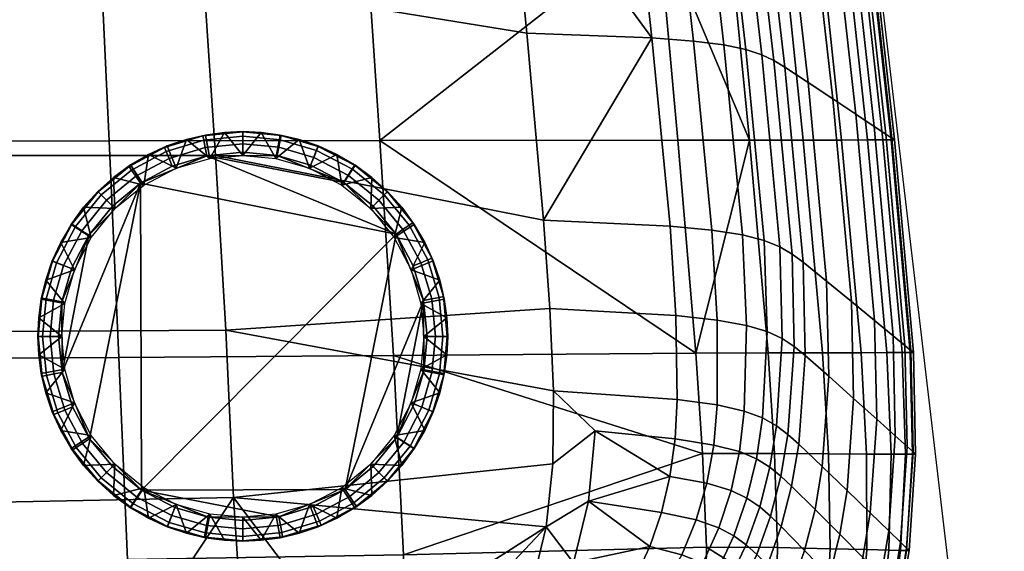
# Model space of a CAD drawing. Header units: millimetres. Extents: x -395 to 395, y -257 to 256.
# Tile 11 of 14: x 254 to 395, y -185 to -109. Entities that reach past the tile are written whole.
import ezdxf

# ---------------------------------------------------------------- set-up
doc = ezdxf.new("R2010")
doc.units = ezdxf.units.MM
doc.header["$MEASUREMENT"] = 0
for name, color, linetype in [('korpus', 251, 'Continuous'), ('nozky', 7, 'Continuous'), ('pudsymbol', 7, 'Continuous')]:
    doc.layers.add(name, color=color, linetype=linetype)

msp = doc.modelspace()

# ---------------------------------------------------------------- meshes
at = {"layer": 'korpus'}
mesh = msp.add_polyface(dxfattribs=at)
corners = [(350.33, -111.74, 25.93), (344.37, -111.27, 24.86), (338.32, -55.86, 24.86), (344.07, -56.13, 25.93), (353, -138.9, 25.93), (347, -138.32, 24.86), (354.72, -112.29, 28.19), (348.31, -56.43, 28.19), (357.38, -139.58, 28.18), (357.88, -112.94, 32.04), (351.37, -56.76, 32.04), (360.51, -140.38, 32.03), (360.16, -113.69, 37.88), (353.59, -57.15, 37.88), (362.77, -141.3, 37.88), (361.9, -114.54, 46.13), (355.29, -57.58, 46.13), (364.52, -142.35, 46.13), (363.45, -115.5, 57.19), (356.81, -58.06, 57.19), (366.81, -117.69, 88.1), (360.12, -59.17, 88.1), (370.36, -120.03, 127.46), (363.6, -60.36, 127.46), (366.85, -61.48, 170.89), (356.25, -0.05, 127.46), (359.43, -0.07, 170.89), (373.67, -122.24, 170.89), (369.45, -62.38, 213.97), (361.97, -0.09, 213.97), (376.31, -124.01, 213.97), (371.09, -62.95, 253.06), (363.58, -0.1, 253.06), (377.99, -125.13, 253.06), (371.93, -63.24, 287.51), (364.41, -0.11, 287.51), (378.85, -125.71, 287.51), (372.29, -63.37, 342.91), (364.76, -0.11, 342.91), (379.21, -125.95, 342.91), (371.82, -63.36, 364.1), (364.31, -0.11, 364.1), (378.72, -125.95, 364.1), (370.71, -63.36, 373.18), (363.24, -0.1, 373.18), (377.57, -125.95, 373.17), (368.55, -63.35, 381.3), (361.17, -0.08, 381.31), (375.32, -125.95, 381.27), (364.98, -63.33, 388.51), (357.75, -0.05, 388.52), (371.62, -125.96, 388.45), (359.66, -63.3, 394.84), (352.65, -0.01, 394.85), (366.09, -125.96, 394.73), (352.23, -63.26, 400.34), (345.54, 0.05, 400.36), (358.38, -125.97, 400.16), (326.38, -110.57, 24.65), (323.72, -83.09, 24.65), (328.8, -137.48, 24.65), (318.09, -27.64, 24.65), (331.73, 0.09, 24.86), (345.28, -94.7, 404.95), (339.28, -31.57, 405.07), (342.35, -63.2, 405.04), (348.11, -125.98, 404.78), (305.28, -126.02, 413.87), (301.05, -62.98, 414.49), (298.8, -31.29, 414.58)]
mesh.append_faces([[corners[k] for k in face] for face in [(0, 1, 2, 3), (4, 5, 1, 0), (6, 0, 3, 7), (8, 4, 0, 6), (9, 6, 7, 10), (11, 8, 6, 9), (12, 9, 10, 13), (14, 11, 9, 12), (15, 12, 13, 16), (17, 14, 12, 15), (18, 15, 16, 19), (20, 18, 19, 21), (22, 20, 21, 23), (24, 23, 25, 26), (27, 22, 23, 24), (28, 24, 26, 29), (30, 27, 24, 28), (31, 28, 29, 32), (33, 30, 28, 31), (34, 31, 32, 35), (36, 33, 31, 34), (37, 34, 35, 38), (39, 36, 34, 37), (40, 37, 38, 41), (42, 39, 37, 40), (43, 40, 41, 44), (45, 42, 40, 43), (46, 43, 44, 47), (48, 45, 43, 46), (49, 46, 47, 50), (51, 48, 46, 49), (52, 49, 50, 53), (54, 51, 49, 52), (55, 52, 53, 56), (57, 54, 52, 55), (1, 58, 59, 59), (1, 60, 58, 58), (2, 1, 59, 59), (61, 62, 2, 2), (57, 55, 63, 63), (55, 56, 64, 64), (64, 65, 55, 55), (63, 66, 57, 57), (65, 63, 55, 55), (67, 66, 63, 63), (68, 63, 65, 65), (69, 65, 64, 64)]])
mesh = msp.add_polyface(dxfattribs=at)
corners = [(338.32, -55.86, 24.86), (320.97, -55.42, 24.65), (318.09, -27.64, 24.65), (323.72, -83.09, 24.65), (329.38, -194.09, 24.49), (324.17, -195.6, 24.53), (327.32, -189.27, 24.57), (237.62, -51.87, 24.98), (198.29, -51.72, 25), (197.55, -26.06, 25), (236.37, -26.24, 24.98), (238.82, -77.42, 24.98), (199, -77.32, 25), (239.98, -102.9, 24.98), (199.69, -102.91, 25), (241.1, -128.2, 24.98), (200.35, -128.35, 25), (242.24, -153.55, 24.96), (201.05, -153.92, 24.98), (243.39, -178.19, 24.89), (201.84, -178.87, 24.89), (276.49, -52.11, 24.92), (274.62, -26.49, 24.92), (278.28, -77.61, 24.92), (280.01, -103.02, 24.92), (281.67, -128.18, 24.92), (283.17, -153.28, 24.9), (284.23, -177.34, 24.85), (226.48, -203.12, 24.65), (326.38, -110.57, 24.65), (328.8, -137.48, 24.65), (330.22, -162, 24.64), (330.11, -172.51, 24.62), (329.69, -150.18, 24.64), (268.01, -201.79, 24.64), (247.97, -202.51, 24.64), (285.8, -200.83, 24.62), (301.03, -199.54, 24.6), (329.17, -181.57, 24.6), (313.85, -197.87, 24.57), (269.03, -186.25, 414.42), (230.03, -186.77, 415.66), (230.4, -200.04, 413.78), (269.53, -199.34, 412.79), (267.78, -157.22, 416.45), (229.18, -157.47, 418.15), (266.38, -126.08, 417.53), (228.27, -126.15, 419.54), (263.4, -62.81, 418.51), (226.32, -62.67, 420.89), (261.82, -31.06, 418.66), (225.29, -30.87, 421.13), (308.66, -185.6, 411.81), (309.06, -198.37, 410.62), (307.22, -156.95, 413.15), (305.28, -126.02, 413.87), (301.05, -62.98, 414.49), (298.8, -31.29, 414.58), (351.64, -171.05, 404.22), (350.69, -156.6, 404.47), (342.35, -63.2, 405.04), (345.28, -94.7, 404.95)]
mesh.append_faces([[corners[k] for k in face] for face in [(0, 1, 2, 2), (0, 3, 1, 1), (4, 5, 6, 6), (7, 8, 9, 10), (11, 12, 8, 7), (13, 14, 12, 11), (15, 16, 14, 13), (17, 18, 16, 15), (19, 20, 18, 17), (21, 7, 10, 22), (23, 11, 7, 21), (24, 13, 11, 23), (25, 15, 13, 24), (26, 17, 15, 25), (27, 19, 17, 26), (21, 22, 2, 1), (23, 21, 1, 3), (20, 19, 28, 28), (25, 24, 29, 30), (27, 26, 31, 32), (26, 25, 30, 33), (24, 23, 3, 29), (34, 35, 19, 19), (28, 19, 35, 35), (34, 27, 36, 36), (37, 36, 27, 27), (37, 38, 39, 39), (27, 38, 37, 37), (27, 34, 19, 19), (26, 33, 31, 31), (27, 32, 38, 38), (39, 6, 5, 5), (39, 38, 6, 6), (40, 41, 42, 43), (44, 45, 41, 40), (46, 47, 45, 44), (48, 49, 47, 46), (50, 51, 49, 48), (52, 40, 43, 53), (54, 44, 40, 52), (55, 46, 44, 54), (56, 48, 46, 55), (57, 50, 48, 56), (52, 58, 54, 54), (54, 59, 55, 55), (60, 57, 56, 56), (55, 61, 56, 56)]])
mesh = msp.add_polyface(dxfattribs=at)
corners = [(353.73, -151.85, 25.92), (347.8, -151.18, 24.85), (347, -138.32, 24.86), (353, -138.9, 25.93), (353.74, -164.05, 25.92), (348.01, -163.27, 24.85), (357.95, -152.61, 28.18), (357.38, -139.58, 28.18), (357.64, -164.93, 28.17), (360.92, -153.49, 32.03), (360.51, -140.38, 32.03), (360.26, -165.92, 32.02), (363.1, -154.5, 37.88), (362.77, -141.3, 37.88), (362.27, -167.03, 37.87), (364.82, -155.65, 46.13), (364.52, -142.35, 46.13), (363.92, -168.28, 46.13), (366.08, -143.54, 57.19), (361.9, -114.54, 46.13), (363.45, -115.5, 57.19), (366.37, -156.95, 57.19), (365.46, -169.69, 57.19), (369.47, -146.26, 88.1), (366.81, -117.69, 88.1), (369.77, -159.92, 88.1), (373.04, -149.17, 127.46), (370.36, -120.03, 127.46), (373.34, -163.1, 127.46), (376.37, -151.9, 170.89), (373.67, -122.24, 170.89), (376.68, -166.09, 170.89), (379.04, -154.1, 213.97), (376.31, -124.01, 213.97), (379.34, -168.48, 213.97), (380.72, -155.49, 253.06), (377.99, -125.13, 253.06), (381.03, -170, 253.06), (381.59, -156.2, 287.51), (378.85, -125.71, 287.51), (381.9, -170.78, 287.51), (381.95, -156.5, 342.91), (379.21, -125.95, 342.91), (382.26, -171.11, 342.91), (381.48, -156.5, 364.09), (378.72, -125.95, 364.1), (381.82, -171.11, 364.09), (380.34, -156.51, 373.15), (377.57, -125.95, 373.17), (380.78, -171.12, 373.14), (378.14, -156.53, 381.23), (375.32, -125.95, 381.27), (378.75, -171.12, 381.2), (374.45, -156.54, 388.36), (371.62, -125.96, 388.45), (375.22, -171.12, 388.29), (368.88, -156.55, 394.6), (366.09, -125.96, 394.73), (361.09, -156.56, 399.95), (358.38, -125.97, 400.16), (362, -171.04, 399.79), (369.74, -171.1, 394.48), (328.8, -137.48, 24.65), (344.37, -111.27, 24.86), (329.69, -150.18, 24.64), (330.22, -162, 24.64), (350.69, -156.6, 404.47), (351.64, -171.05, 404.22), (348.11, -125.98, 404.78), (307.22, -156.95, 413.15), (305.28, -126.02, 413.87)]
mesh.append_faces([[corners[k] for k in face] for face in [(0, 1, 2, 3), (4, 5, 1, 0), (6, 0, 3, 7), (8, 4, 0, 6), (9, 6, 7, 10), (11, 8, 6, 9), (12, 9, 10, 13), (14, 11, 9, 12), (15, 12, 13, 16), (17, 14, 12, 15), (18, 16, 19, 20), (21, 15, 16, 18), (22, 17, 15, 21), (23, 18, 20, 24), (25, 21, 18, 23), (26, 23, 24, 27), (28, 25, 23, 26), (29, 26, 27, 30), (31, 28, 26, 29), (32, 29, 30, 33), (34, 31, 29, 32), (35, 32, 33, 36), (37, 34, 32, 35), (38, 35, 36, 39), (40, 37, 35, 38), (41, 38, 39, 42), (43, 40, 38, 41), (44, 41, 42, 45), (46, 43, 41, 44), (47, 44, 45, 48), (49, 46, 44, 47), (50, 47, 48, 51), (52, 49, 47, 50), (53, 50, 51, 54), (55, 52, 50, 53), (56, 53, 54, 57), (58, 56, 57, 59), (60, 61, 56, 58), (62, 63, 2, 2), (2, 1, 64, 62), (65, 64, 1, 5), (60, 58, 66, 67), (58, 59, 66, 66), (68, 66, 59, 59), (69, 67, 66, 66), (70, 66, 68, 68)]])
mesh = msp.add_polyface(dxfattribs=at)
corners = [(361.29, -172.99, 37.87), (359.38, -171.81, 32.02), (360.26, -165.92, 32.02), (362.27, -167.03, 37.87), (362.9, -174.29, 46.13), (363.92, -168.28, 46.13), (361.43, -180.05, 46.13), (359.85, -178.7, 37.87), (364.43, -175.74, 57.19), (365.46, -169.69, 57.19), (362.95, -181.55, 57.19), (360.98, -187.1, 57.19), (359.46, -185.55, 46.13), (368.85, -172.9, 88.1), (366.37, -156.95, 57.19), (369.77, -159.92, 88.1), (367.81, -179.07, 88.1), (366.31, -184.99, 88.1), (364.32, -190.64, 88.1), (361.77, -196, 88.1), (358.45, -192.36, 57.19), (372.42, -176.34, 127.46), (373.34, -163.1, 127.46), (371.37, -182.63, 127.46), (369.86, -188.67, 127.46), (367.84, -194.43, 127.46), (375.74, -179.56, 170.89), (376.68, -166.09, 170.89), (374.68, -185.97, 170.89), (373.16, -192.12, 170.89), (371.13, -197.98, 170.89), (378.4, -182.15, 213.97), (379.34, -168.48, 213.97), (377.33, -188.65, 213.97), (375.8, -194.89, 213.97), (380.08, -183.79, 253.06), (381.03, -170, 253.06), (379.01, -190.35, 253.06), (377.47, -196.64, 253.06), (380.95, -184.64, 287.51), (381.9, -170.78, 287.51), (379.87, -191.22, 287.51), (378.33, -197.54, 287.51), (381.31, -184.99, 342.91), (382.26, -171.11, 342.91), (380.24, -191.59, 342.91), (380.95, -184.98, 364.09), (381.82, -171.11, 364.09), (379.92, -191.57, 364.09), (380.09, -184.96, 373.13), (380.78, -171.12, 373.14), (379.16, -191.53, 373.12), (378.42, -184.92, 381.15), (378.75, -171.12, 381.2), (377.7, -191.45, 381.12), (375.24, -184.85, 388.18), (375.22, -171.12, 388.29), (374.73, -191.32, 388.11), (373.65, -197.51, 388.03), (376.4, -197.71, 381.08), (369.74, -171.1, 394.48), (374.45, -156.54, 388.36), (368.88, -156.55, 394.6), (369.97, -184.75, 394.33), (369.65, -191.15, 394.22), (368.83, -197.25, 394.1), (362.4, -184.56, 399.57), (362, -171.04, 399.79), (362.26, -190.85, 399.42), (361.76, -196.82, 399.23)]
mesh.append_faces([[corners[k] for k in face] for face in [(0, 1, 2, 3), (4, 0, 3, 5), (6, 7, 0, 4), (8, 4, 5, 9), (10, 6, 4, 8), (11, 12, 6, 10), (13, 9, 14, 15), (16, 8, 9, 13), (17, 10, 8, 16), (18, 11, 10, 17), (19, 20, 11, 18), (21, 13, 15, 22), (23, 16, 13, 21), (24, 17, 16, 23), (25, 18, 17, 24), (26, 21, 22, 27), (28, 23, 21, 26), (29, 24, 23, 28), (30, 25, 24, 29), (31, 26, 27, 32), (33, 28, 26, 31), (34, 29, 28, 33), (35, 31, 32, 36), (37, 33, 31, 35), (38, 34, 33, 37), (39, 35, 36, 40), (41, 37, 35, 39), (42, 38, 37, 41), (43, 39, 40, 44), (45, 41, 39, 43), (46, 43, 44, 47), (48, 45, 43, 46), (49, 46, 47, 50), (51, 48, 46, 49), (52, 49, 50, 53), (54, 51, 49, 52), (55, 52, 53, 56), (57, 54, 52, 55), (58, 59, 54, 57), (60, 56, 61, 62), (63, 55, 56, 60), (64, 57, 55, 63), (65, 58, 57, 64), (66, 63, 60, 67), (68, 64, 63, 66), (69, 65, 64, 68)]])
mesh = msp.add_polyface(dxfattribs=at)
corners = [(353.26, -169.81, 25.91), (347.7, -168.94, 24.85), (348.01, -163.27, 24.85), (353.74, -164.05, 25.92), (352.26, -175.32, 25.91), (346.95, -174.35, 24.84), (350.73, -180.59, 25.9), (345.74, -179.51, 24.84), (348.67, -185.62, 25.9), (344.07, -184.42, 24.83), (346.05, -190.35, 25.94), (341.9, -189.01, 24.83), (342.8, -194.67, 26.04), (339.14, -193.19, 24.84), (356.96, -170.76, 28.16), (357.64, -164.93, 28.17), (355.75, -176.35, 28.16), (354, -181.7, 28.16), (351.7, -186.8, 28.16), (348.82, -191.59, 28.21), (345.3, -196, 28.32), (359.38, -171.81, 32.02), (360.26, -165.92, 32.02), (358.02, -177.47, 32.01), (356.15, -182.88, 32.01), (353.74, -188.01, 32.01), (350.74, -192.84, 32.04), (347.09, -197.31, 32.08), (359.85, -178.7, 37.87), (361.29, -172.99, 37.87), (357.92, -184.15, 37.87), (355.43, -189.33, 37.87), (352.36, -194.19, 37.88), (359.46, -185.55, 46.13), (361.43, -180.05, 46.13), (356.95, -190.76, 46.13), (353.85, -195.66, 46.13), (358.45, -192.36, 57.19), (360.98, -187.1, 57.19), (355.33, -197.29, 57.19), (330.22, -162, 24.64), (336.21, -167.76, 24.57), (329.17, -181.57, 24.6), (330.11, -172.51, 24.62), (335.26, -177.87, 24.55), (333.1, -186.73, 24.53), (327.32, -189.27, 24.57), (329.38, -194.09, 24.49), (335.76, -196.95, 24.87), (352.19, -184.48, 403.87), (362.26, -190.85, 399.42), (362.4, -184.56, 399.57), (362, -171.04, 399.79), (351.64, -171.05, 404.22), (352.04, -196.38, 403.37), (361.76, -196.82, 399.23), (308.66, -185.6, 411.81), (309.06, -198.37, 410.62)]
mesh.append_faces([[corners[k] for k in face] for face in [(0, 1, 2, 3), (4, 5, 1, 0), (6, 7, 5, 4), (8, 9, 7, 6), (10, 11, 9, 8), (12, 13, 11, 10), (14, 0, 3, 15), (16, 4, 0, 14), (17, 6, 4, 16), (18, 8, 6, 17), (19, 10, 8, 18), (20, 12, 10, 19), (21, 14, 15, 22), (23, 16, 14, 21), (24, 17, 16, 23), (25, 18, 17, 24), (26, 19, 18, 25), (27, 20, 19, 26), (28, 23, 21, 29), (30, 24, 23, 28), (31, 25, 24, 30), (32, 26, 25, 31), (33, 30, 28, 34), (35, 31, 30, 33), (36, 32, 31, 35), (37, 35, 33, 38), (39, 36, 35, 37), (40, 2, 1, 41), (42, 43, 41, 44), (5, 44, 41, 41), (41, 43, 40, 40), (45, 42, 44, 44), (46, 45, 47, 47), (47, 45, 13, 48), (45, 46, 42, 42), (45, 44, 9, 9), (5, 7, 44, 44), (9, 11, 45, 45), (7, 9, 44, 44), (13, 45, 11, 11), (1, 5, 41, 41), (49, 50, 51, 51), (51, 52, 53, 49), (49, 54, 55, 50), (56, 57, 54, 49), (49, 53, 56, 56)]])
at = {"layer": 'nozky'}
mesh = msp.add_polyface(dxfattribs=at)
corners = [(271.35, -132.43, 25), (269.47, -129.54, 3.47), (267.02, -131.33, 3.47), (272.06, -128.03, 3.47), (264.76, -133.37, 3.47), (267.2, -135.8, 25), (276.01, -130.01, 25), (277.48, -125.88, 3.47), (274.74, -126.81, 3.47), (280.85, -128.62, 25), (280.22, -125.24, 3.47), (285.58, -128.19, 25), (285.58, -124.75, 3.47), (282.94, -124.86, 3.47), (307.6, -139.48), (270.87, -132.17), (280.41, -128.22), (275.45, -129.72), (285.58, -127.71), (290.54, -128.18), (279.97, -125.98, 1.05), (279.85, -125.37, 2.25), (285.58, -124.8, 2.25), (285.58, -125.42, 1.05), (280.18, -127.04, 0.25), (285.58, -126.51, 0.25), (274.57, -127.61, 1.05), (274.33, -127.04, 2.25), (274.99, -128.61, 0.25), (269.6, -130.27, 1.05), (269.26, -129.76, 2.25), (270.2, -131.17, 0.25), (265.24, -133.85, 1.05), (264.8, -133.41, 2.25), (266.01, -134.62, 0.25), (262.72, -135.63, 3.47), (266.85, -135.46)]
mesh.append_faces([[corners[k] for k in face] for face in [(0, 1, 2, 2), (0, 3, 1, 1), (2, 4, 5, 5), (6, 7, 8, 8), (9, 10, 7, 7), (11, 12, 13, 13), (13, 10, 9, 9), (8, 3, 6, 6), (5, 0, 2, 2), (0, 6, 3, 3), (9, 11, 13, 13), (6, 9, 7, 7), (14, 15, 16, 16), (16, 15, 17, 17), (18, 19, 16, 16), (20, 21, 22, 23), (24, 20, 23, 25), (26, 27, 21, 20), (28, 26, 20, 24), (29, 30, 27, 26), (31, 29, 26, 28), (32, 33, 30, 29), (34, 32, 29, 31), (22, 13, 12, 12), (21, 10, 13, 13), (27, 8, 7, 21), (3, 8, 27, 27), (1, 3, 30, 30), (21, 7, 10, 10), (4, 2, 33, 33), (13, 22, 21, 21), (4, 33, 35, 35), (1, 30, 2, 2), (24, 25, 18, 16), (16, 17, 28, 24), (3, 27, 30, 30), (31, 28, 17, 15), (33, 2, 30, 30), (34, 31, 15, 36)]])
mesh = msp.add_polyface(dxfattribs=at)
corners = [(285.58, -128.19, 25), (288.23, -124.86, 3.47), (285.58, -124.75, 3.47), (290.31, -128.62, 25), (293.68, -125.88, 3.47), (290.94, -125.24, 3.47), (295.15, -130.01, 25), (296.42, -126.81, 3.47), (299.81, -132.43, 25), (301.69, -129.54, 3.47), (299.1, -128.03, 3.47), (304.14, -131.33, 3.47), (303.97, -135.8, 25), (308.44, -135.63, 3.47), (306.4, -133.37, 3.47), (300.12, -132.06), (290.54, -128.18), (295.33, -129.57), (280.41, -128.22), (307.6, -139.48), (305.92, -133.85, 1.05), (306.36, -133.41, 2.25), (310.01, -137.86, 2.25), (309.5, -138.21, 1.05), (301.37, -130.15, 1.05), (301.71, -129.63, 2.25), (300.78, -131.05, 0.25), (305.15, -134.62, 0.25), (296.17, -127.44, 1.05), (296.4, -126.87, 2.25), (295.77, -128.45, 0.25), (290.97, -125.93, 1.05), (291.09, -125.32, 2.25), (290.77, -127, 0.25), (285.58, -125.42, 1.05), (285.58, -124.8, 2.25), (285.58, -126.51, 0.25), (285.58, -127.71), (304.31, -135.46)]
mesh.append_faces([[corners[k] for k in face] for face in [(0, 1, 2, 2), (3, 4, 5, 5), (6, 7, 4, 4), (8, 9, 10, 10), (8, 11, 9, 9), (10, 7, 6, 6), (5, 1, 3, 3), (12, 13, 14, 14), (14, 11, 12, 12), (0, 3, 1, 1), (6, 8, 10, 10), (8, 12, 11, 11), (3, 6, 4, 4), (15, 16, 17, 17), (18, 15, 19, 19), (15, 18, 16, 16), (20, 21, 22, 23), (24, 25, 21, 20), (26, 24, 20, 27), (28, 29, 25, 24), (30, 28, 24, 26), (31, 32, 29, 28), (33, 31, 28, 30), (34, 35, 32, 31), (36, 34, 31, 33), (21, 11, 14, 14), (25, 9, 11, 11), (21, 14, 13, 13), (25, 11, 21, 21), (29, 7, 10, 10), (32, 4, 7, 29), (5, 4, 32, 32), (29, 10, 9, 25), (35, 1, 5, 32), (35, 2, 1, 1), (30, 26, 15, 17), (36, 33, 16, 37), (33, 30, 17, 16), (26, 27, 38, 15)]])
mesh = msp.add_polyface(dxfattribs=at)
corners = [(259.58, -154.19, 25), (256.26, -151.54, 3.47), (256.14, -154.19, 3.47), (263.82, -168.42, 25), (259.43, -167.71, 3.47), (260.94, -170.3, 3.47), (261.41, -163.76, 25), (258.2, -165.03, 3.47), (262.72, -172.75, 3.47), (267.2, -172.57, 25), (260.01, -158.92, 25), (256.63, -159.55, 3.47), (257.27, -162.29, 3.47), (256.26, -156.83, 3.47), (270.87, -132.17), (307.6, -139.48), (271.04, -176.32), (266.85, -172.92), (263.56, -168.9), (259.61, -159.36), (261.11, -164.32), (259.57, -149.23), (259.1, -154.19), (257.37, -159.8, 1.05), (256.76, -159.92, 2.25), (256.19, -154.19, 2.25), (256.82, -154.19, 1.05), (258.43, -159.59, 0.25), (257.9, -154.19, 0.25), (259.01, -165.2, 1.05), (258.43, -165.44, 2.25), (260.01, -164.78, 0.25), (261.66, -170.17, 1.05), (261.15, -170.52, 2.25), (262.57, -169.57, 0.25), (266.01, -173.76, 0.25), (265.24, -174.53, 1.05), (264.8, -174.97, 2.25)]
mesh.append_faces([[corners[k] for k in face] for face in [(0, 1, 2, 2), (3, 4, 5, 5), (6, 7, 4, 4), (5, 8, 3, 3), (9, 3, 8, 8), (3, 6, 4, 4), (10, 11, 12, 12), (10, 13, 11, 11), (10, 0, 13, 13), (0, 2, 13, 13), (6, 10, 12, 12), (12, 7, 6, 6), (14, 15, 16, 16), (16, 17, 18, 18), (14, 16, 18, 18), (19, 18, 20, 20), (21, 19, 22, 22), (23, 24, 25, 26), (27, 23, 26, 28), (29, 30, 24, 23), (31, 29, 23, 27), (32, 33, 30, 29), (34, 32, 29, 31), (35, 36, 32, 34), (25, 13, 2, 2), (24, 12, 11, 11), (30, 7, 12, 12), (24, 11, 13, 13), (33, 5, 4, 4), (33, 8, 5, 5), (30, 4, 7, 7), (24, 13, 25, 25), (33, 4, 30, 30), (37, 8, 33, 33), (24, 30, 12, 12), (27, 28, 22, 19), (34, 31, 20, 18), (35, 34, 18, 17), (31, 27, 19, 20)]])
mesh = msp.add_polyface(dxfattribs=at)
corners = [(260.01, -149.46, 25), (256.63, -148.83, 3.47), (256.26, -151.54, 3.47), (261.41, -144.62, 25), (258.2, -143.35, 3.47), (257.27, -146.09, 3.47), (259.43, -140.67, 3.47), (263.82, -139.96, 25), (262.72, -135.63, 3.47), (260.94, -138.08, 3.47), (267.2, -135.8, 25), (264.76, -133.37, 3.47), (259.58, -154.19, 25), (259.61, -159.36), (263.45, -139.65), (270.87, -132.17), (259.57, -149.23), (260.96, -144.44), (266.85, -135.46), (263.56, -168.9), (261.54, -138.4, 1.05), (261.02, -138.06, 2.25), (264.8, -133.41, 2.25), (265.24, -133.85, 1.05), (262.45, -138.99, 0.25), (266.01, -134.62, 0.25), (258.84, -143.6, 1.05), (258.26, -143.37, 2.25), (259.84, -144, 0.25), (257.33, -148.8, 1.05), (256.71, -148.68, 2.25), (258.39, -149, 0.25), (256.82, -154.19, 1.05), (256.19, -154.19, 2.25), (257.9, -154.19, 0.25), (256.14, -154.19, 3.47), (259.1, -154.19)]
mesh.append_faces([[corners[k] for k in face] for face in [(0, 1, 2, 2), (3, 4, 5, 5), (3, 6, 4, 4), (5, 1, 0, 0), (7, 8, 9, 9), (10, 11, 8, 8), (9, 6, 7, 7), (0, 3, 5, 5), (3, 7, 6, 6), (7, 10, 8, 8), (12, 0, 2, 2), (13, 14, 15, 15), (14, 16, 17, 17), (18, 15, 14, 14), (13, 16, 14, 14), (19, 13, 15, 15), (20, 21, 22, 23), (24, 20, 23, 25), (26, 27, 21, 20), (28, 26, 20, 24), (29, 30, 27, 26), (31, 29, 26, 28), (32, 33, 30, 29), (34, 32, 29, 31), (8, 21, 9, 9), (6, 9, 21, 21), (4, 6, 27, 27), (1, 5, 30, 30), (2, 1, 30, 30), (5, 4, 27, 27), (35, 2, 33, 33), (6, 21, 27, 27), (2, 30, 33, 33), (30, 5, 27, 27), (21, 8, 22, 22), (18, 14, 24, 25), (14, 17, 28, 24), (31, 28, 17, 16), (34, 31, 16, 36)]])
mesh = msp.add_polyface(dxfattribs=at)
corners = [(307.34, -139.96, 25), (310.23, -138.08, 3.47), (308.44, -135.63, 3.47), (309.76, -144.62, 25), (312.96, -143.35, 3.47), (311.74, -140.67, 3.47), (313.89, -146.09, 3.47), (311.15, -149.46, 25), (314.91, -151.54, 3.47), (314.53, -148.83, 3.47), (311.58, -154.19, 25), (315.03, -154.19, 3.47), (314.91, -156.83, 3.47), (303.97, -135.8, 25), (311.55, -149.02), (307.6, -139.48), (310.05, -144.05), (312.06, -154.19), (311.59, -159.15), (300.12, -132.06), (304.31, -135.46), (313.79, -148.58, 1.05), (314.4, -148.46, 2.25), (314.97, -154.19, 2.25), (314.35, -154.19, 1.05), (312.73, -148.79, 0.25), (313.26, -154.19, 0.25), (312.16, -143.18, 1.05), (312.73, -142.94, 2.25), (311.16, -143.6, 0.25), (309.5, -138.21, 1.05), (310.01, -137.86, 2.25), (308.6, -138.81, 0.25), (305.15, -134.62, 0.25), (305.92, -133.85, 1.05), (314.45, -159.7, 2.25), (306.36, -133.41, 2.25)]
mesh.append_faces([[corners[k] for k in face] for face in [(0, 1, 2, 2), (3, 4, 5, 5), (3, 6, 4, 4), (5, 1, 0, 0), (7, 8, 9, 9), (10, 11, 8, 8), (12, 11, 10, 10), (9, 6, 7, 7), (0, 3, 5, 5), (3, 7, 6, 6), (7, 10, 8, 8), (13, 0, 2, 2), (14, 15, 16, 16), (17, 18, 14, 14), (19, 20, 15, 15), (21, 22, 23, 24), (25, 21, 24, 26), (27, 28, 22, 21), (29, 27, 21, 25), (30, 31, 28, 27), (32, 30, 27, 29), (33, 34, 30, 32), (11, 12, 23, 23), (12, 35, 23, 23), (23, 8, 11, 11), (22, 9, 8, 8), (28, 4, 6, 6), (28, 5, 4, 4), (22, 6, 9, 9), (31, 2, 1, 1), (31, 1, 5, 5), (28, 6, 22, 22), (36, 2, 31, 31), (28, 31, 5, 5), (25, 26, 17, 14), (32, 29, 16, 15), (33, 32, 15, 20), (29, 25, 14, 16), (8, 23, 22, 22)]])
mesh = msp.add_polyface(dxfattribs=at)
corners = [(299.81, -175.95, 25), (299.1, -180.34, 3.47), (301.69, -178.83, 3.47), (295.15, -178.36, 25), (296.42, -181.57, 3.47), (290.31, -179.76, 25), (290.94, -183.14, 3.47), (293.68, -182.5, 3.47), (285.58, -180.19, 25), (285.58, -183.63, 3.47), (288.23, -183.51, 3.47), (304.14, -177.05, 3.47), (303.97, -172.57, 25), (271.04, -176.32), (307.6, -139.48), (300.29, -176.21), (307.71, -168.73), (304.31, -172.92), (290.75, -180.16), (295.72, -178.66), (285.58, -180.67), (280.62, -180.2), (291.19, -182.4, 1.05), (291.31, -183.01, 2.25), (285.58, -183.58, 2.25), (285.58, -182.95, 1.05), (290.98, -181.34, 0.25), (285.58, -181.87, 0.25), (296.59, -180.77, 1.05), (296.83, -181.34, 2.25), (296.17, -179.76, 0.25), (301.56, -178.11, 1.05), (301.91, -178.62, 2.25), (300.96, -177.2, 0.25), (305.92, -174.53, 1.05), (306.36, -174.97, 2.25), (305.15, -173.76, 0.25), (282.94, -183.51, 3.47)]
mesh.append_faces([[corners[k] for k in face] for face in [(0, 1, 2, 2), (3, 4, 1, 1), (5, 6, 7, 7), (8, 9, 10, 10), (10, 6, 5, 5), (7, 4, 3, 3), (2, 11, 0, 0), (12, 0, 11, 11), (3, 5, 7, 7), (5, 8, 10, 10), (0, 3, 1, 1), (13, 14, 15, 15), (16, 17, 15, 15), (18, 15, 19, 19), (20, 21, 18, 18), (22, 23, 24, 25), (26, 22, 25, 27), (28, 29, 23, 22), (30, 28, 22, 26), (31, 32, 29, 28), (33, 31, 28, 30), (34, 35, 32, 31), (36, 34, 31, 33), (9, 37, 24, 24), (6, 10, 23, 23), (4, 7, 29, 29), (1, 4, 29, 29), (7, 6, 23, 23), (10, 9, 24, 24), (11, 2, 32, 32), (32, 2, 1, 1), (10, 24, 23, 23), (20, 18, 26, 27), (1, 29, 32, 32), (30, 26, 18, 19), (33, 30, 19, 15), (35, 11, 32, 32), (15, 17, 36, 33), (29, 7, 23, 23)]])
mesh = msp.add_polyface(dxfattribs=at)
corners = [(311.15, -158.92, 25), (314.53, -159.55, 3.47), (314.91, -156.83, 3.47), (313.89, -162.29, 3.47), (309.76, -163.76, 25), (311.74, -167.71, 3.47), (312.96, -165.03, 3.47), (307.34, -168.42, 25), (310.23, -170.3, 3.47), (303.97, -172.57, 25), (306.4, -175.01, 3.47), (308.44, -172.75, 3.47), (304.14, -177.05, 3.47), (311.58, -154.19, 25), (307.6, -139.48), (311.55, -149.02), (300.29, -176.21), (307.71, -168.73), (311.59, -159.15), (310.2, -163.94), (309.62, -169.98, 1.05), (310.14, -170.32, 2.25), (306.36, -174.97, 2.25), (305.92, -174.53, 1.05), (308.72, -169.39, 0.25), (305.15, -173.76, 0.25), (312.33, -164.78, 1.05), (312.9, -165.01, 2.25), (311.32, -164.38, 0.25), (313.84, -159.58, 1.05), (314.45, -159.7, 2.25), (312.77, -159.38, 0.25), (314.35, -154.19, 1.05), (314.97, -154.19, 2.25), (313.26, -154.19, 0.25), (304.31, -172.92), (312.06, -154.19)]
mesh.append_faces([[corners[k] for k in face] for face in [(0, 1, 2, 2), (0, 3, 1, 1), (4, 5, 6, 6), (7, 8, 5, 5), (9, 10, 11, 11), (9, 12, 10, 10), (11, 8, 7, 7), (6, 3, 4, 4), (13, 0, 2, 2), (0, 4, 3, 3), (7, 9, 11, 11), (4, 7, 5, 5), (14, 15, 16, 16), (17, 18, 19, 19), (17, 15, 18, 18), (16, 15, 17, 17), (20, 21, 22, 23), (24, 20, 23, 25), (26, 27, 21, 20), (28, 26, 20, 24), (29, 30, 27, 26), (31, 29, 26, 28), (32, 33, 30, 29), (34, 32, 29, 31), (10, 22, 11, 11), (22, 10, 12, 12), (11, 21, 8, 8), (5, 8, 21, 21), (6, 5, 27, 27), (1, 3, 30, 30), (2, 1, 30, 30), (3, 6, 27, 27), (11, 22, 21, 21), (3, 27, 30, 30), (27, 5, 21, 21), (35, 17, 24, 25), (28, 24, 17, 19), (31, 28, 19, 18), (18, 36, 34, 31)]])
mesh = msp.add_polyface(dxfattribs=at)
corners = [(280.85, -179.76, 25), (280.22, -183.14, 3.47), (282.94, -183.51, 3.47), (277.48, -182.5, 3.47), (276.01, -178.36, 25), (272.06, -180.34, 3.47), (274.74, -181.57, 3.47), (271.35, -175.95, 25), (269.47, -178.83, 3.47), (267.2, -172.57, 25), (264.76, -175.01, 3.47), (267.02, -177.05, 3.47), (262.72, -172.75, 3.47), (285.58, -180.19, 25), (285.58, -183.63, 3.47), (300.29, -176.21), (290.75, -180.16), (271.04, -176.32), (280.62, -180.2), (275.83, -178.81), (265.24, -174.53, 1.05), (264.8, -174.97, 2.25), (261.15, -170.52, 2.25), (261.66, -170.17, 1.05), (269.79, -178.23, 1.05), (269.45, -178.75, 2.25), (270.38, -177.32, 0.25), (266.01, -173.76, 0.25), (274.99, -180.94, 1.05), (274.76, -181.51, 2.25), (275.39, -179.93, 0.25), (280.19, -182.44, 1.05), (280.07, -183.05, 2.25), (280.39, -181.38, 0.25), (285.58, -182.95, 1.05), (285.58, -183.58, 2.25), (285.58, -181.87, 0.25), (266.85, -172.92), (285.58, -180.67)]
mesh.append_faces([[corners[k] for k in face] for face in [(0, 1, 2, 2), (0, 3, 1, 1), (4, 5, 6, 6), (7, 8, 5, 5), (6, 3, 4, 4), (9, 10, 11, 11), (9, 12, 10, 10), (11, 8, 7, 7), (0, 4, 3, 3), (4, 7, 5, 5), (7, 9, 11, 11), (13, 0, 2, 14), (15, 16, 17, 17), (17, 18, 19, 19), (17, 16, 18, 18), (20, 21, 22, 23), (24, 25, 21, 20), (26, 24, 20, 27), (28, 29, 25, 24), (30, 28, 24, 26), (31, 32, 29, 28), (33, 31, 28, 30), (34, 35, 32, 31), (36, 34, 31, 33), (21, 10, 12, 12), (21, 11, 10, 10), (25, 5, 8, 8), (25, 29, 5, 5), (6, 5, 29, 29), (3, 6, 29, 29), (11, 21, 25, 25), (11, 25, 8, 8), (32, 1, 3, 3), (35, 2, 1, 32), (29, 32, 3, 3), (30, 26, 17, 19), (33, 30, 19, 18), (26, 27, 37, 17), (36, 33, 18, 38)]])
at = {"layer": 'pudsymbol'}
mesh = msp.add_polyface(dxfattribs=at)
corners = [(-395, -255), (395, -255), (335, 255), (-335, 255)]
mesh.append_faces([[corners[k] for k in face] for face in [(0, 1, 2, 3)]])

doc.saveas('drawing.dxf')
